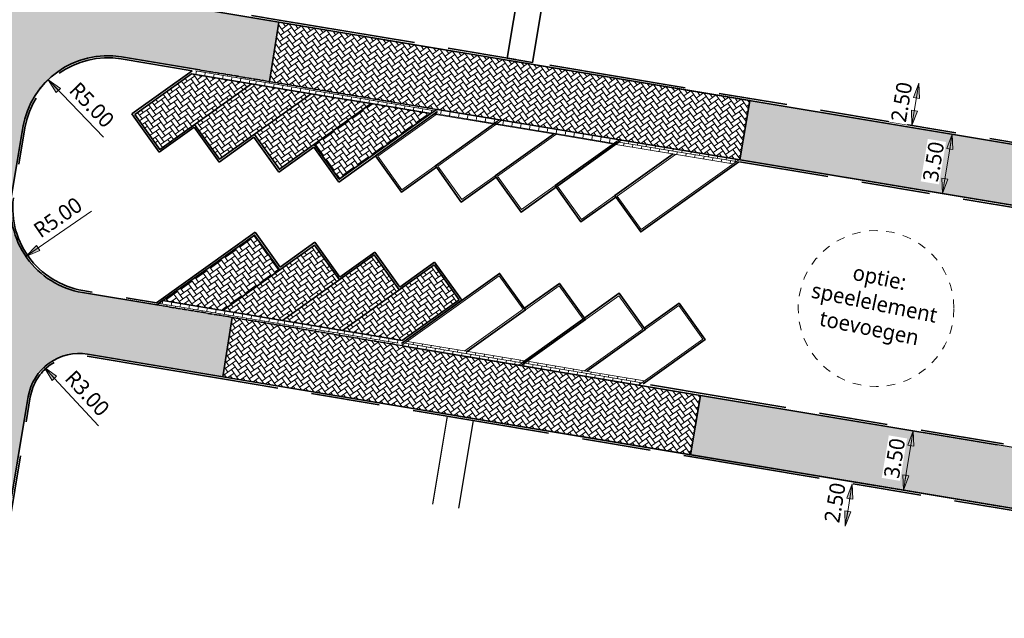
# Model space of a CAD drawing. Header units: metres. Extents: x 253823 to 255319, y 593130 to 593771.
# Tile 15 of 37: x 254077 to 254134, y 593271 to 593306. Entities that reach past the tile are written whole.
import ezdxf

# ---------------------------------------------------------------- set-up
doc = ezdxf.new("R2010")
doc.units = ezdxf.units.M
for name, pattern in [('DASHED2', [0.375, 0.25, -0.125]), ('JIS_02_1.0', [2, 1, -1]), ('VH-OPSLUITBAND_100X200', [16, 8, -2, 4, -2])]:
    doc.linetypes.add(name, pattern=pattern)
doc.layers.add('00_parkeren_reserveren-V', color=7, linetype='Continuous', lineweight=13, true_color=0x84ac84)
for name, color, linetype, lineweight in [('00_verharding rijbaan overig-V', 2, 'Continuous', 35), ('00_voetpad-L', 40, 'Continuous', 25), ('00_wadi-hoeveelheid-T', 7, 'Continuous', 9), ('HKB_spelen', 7, 'JIS_02_1.0', 13), ('N-WE-VH-KANTOPSLUITING_OPSLUITBAND_120X250-G', 20, 'VH-OPSLUITBAND_100X200', 35), ('N-WE-VH-KANTVERHARDING-G', 2, 'Continuous', 35), ('N-WE-VH-VERHARDING_BETONSTRAATSTEEN-KLEUR NTB-A', 252, 'Continuous', 18), ('N-WE-VH-VERHARDING_BETONSTRAATSTEEN-MOLGOOT-KLEUR NTB-A', 252, 'Continuous', 18), ('N-WE-VH-VERHARDING_BETONSTRAATSTEEN-PVAK-KLEUR NTB-A', 252, 'Continuous', 18), ('N-WE-VH-VERHARDING_TEGEL-45MM DIK-A', 252, 'Continuous', 18), ('N-WE-VH-VERHARDING_TEGEL-G', 252, 'Continuous', 35), ('N-WE-VW-SCHEIDINGSLIJN_PARKEERVAK-G', 7, 'DASHED2', 35), ('N01-WE-GR-GRAS-G', 60, 'Continuous', 35), ('X-XX-AL-M', 7, 'Continuous', 18)]:
    doc.layers.add(name, color=color, linetype=linetype, lineweight=lineweight)
doc.layers.add('HULPLIJN ARCERING', color=6, linetype='Continuous', plot=False)
doc.styles.add('Roelofs', font='segoeui.ttf', dxfattribs={"height": 1.8})
doc.dimstyles.new('Roelofs Standaard', dxfattribs={"dimtxt": 1.8, "dimasz": 1, "dimexe": 2, "dimexo": 2, "dimgap": 0.7, "dimtad": 1, "dimlfac": -1, "dimzin": 0, "dimdsep": 46, "dimtxsty": 'Roelofs', "dimblk": 'Pijl', "dimcen": 0, "dimdle": 2, "dimclrd": 256, "dimclre": 253, "dimclrt": 256, "dimazin": 0, "dimtfac": 1, "dimtofl": 0, "dimtmove": 0, "dimatfit": 3, "dimldrblk": 'Pijl', "dimfxl": 1, "dimtolj": 1, "dimtzin": 0, "dimlwd": 18, "dimlwe": 18, "dimarcsym": 0})
pattern_1 = [(260.549854, (0, 0), (0.2158378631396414, -0.3020372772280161), [0.2625, -0.2625]), (350.549854, (0, 0), (0.04309970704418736, 0.2589375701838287), [])]
pattern_2 = [(90, (2.49350212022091, 0.07599420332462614), (-0.2625, 0.2625), [0.2625, -0.2625]), (180, (2.49350212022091, 0.07599420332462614), (-3.214697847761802e-17, -0.2625), [])]
pattern_3 = [(215.55, (0, 0), (-0.06095125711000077, -0.3661931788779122), [0.7875, -0.2625]), (125.5500000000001, (0.3052419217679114, -0.427144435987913), (-0.06095125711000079, -0.3661931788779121), [0.7874999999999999, -0.2625])]
pattern_4 = [(215.5502232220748, (254106.4320628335, 593303.506642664), (-0.06094983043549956, -0.3661934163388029), [0.7874999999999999, -0.2625]), (125.5502232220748, (254106.7373064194, 593303.0794994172), (-0.06094983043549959, -0.3661934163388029), [0.7874999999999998, -0.2625])]
pattern_5 = [(260.5502232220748, (254106.4320628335, 593303.506642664), (0.2158398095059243, -0.3020358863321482), [0.2625, -0.2625]), (350.5502232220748, (254106.4320628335, 593303.506642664), (0.04309803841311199, 0.2589378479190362), [])]
pattern_6 = [(35.54942092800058, (254079.7707658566, 593287.1287527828), (0.06095495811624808, 0.3661925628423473), [0.7875, -0.2625]), (305.5494209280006, (254079.4655282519, 593287.5559003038), (0.0609549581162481, 0.3661925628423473), [0.7875, -0.2625])]
pattern_7 = [(80.54942092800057, (254079.7707658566, 593287.1287527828), (-0.2158355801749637, 0.3020389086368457), [0.2625, -0.2625]), (170.5494209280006, (254079.7707658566, 593287.1287527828), (-0.04310166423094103, -0.2589372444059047), [])]

# ---------------------------------------------------------------- blocks, each defined once
blk = doc.blocks.new('Pijl')
h = blk.add_hatch(color=256)
h.paths.add_polyline_path([(2.220446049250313e-16, 0), (-1.75, 0.352142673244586), (-1.749922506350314, 1.310063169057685e-14)])
h.paths.add_polyline_path([(-1.749922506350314, 1.310063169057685e-14), (-1.749845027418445, -0.3520757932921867), (0, 0)])
for p, q in [((-1.901878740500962, 1.4210854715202e-14), (0, 0)), ((0, 0), (-1.75, 0.352142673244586)), ((-1.75, 0.352142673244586), (-1.749845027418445, -0.3520757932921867)), ((0, 0), (-1.749845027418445, -0.3520757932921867))]:
    blk.add_line(p, q)
blk = doc.blocks.new('*D87')
at = {"layer": 'X-XX-AL-M', "lineweight": 18, "transparency": 16777216}
blk.add_line((254125.3951793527, 593278.7043600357), (254125.1486231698, 593277.2247621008), dxfattribs=at)
at = {"layer": 'X-XX-AL-M', "lineweight": 18, "transparency": 16777216, "xscale": 0.5, "yscale": 0.5, "zscale": 0.5}
for p, rotation in [((254125.4773647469, 593279.1975593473), 80.53931574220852), ((254125.0664377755, 593276.7315627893), 260.5393157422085)]:
    blk.add_blockref('Pijl', p, dxfattribs=dict(at, rotation=rotation))
at = {"layer": 'X-XX-AL-M', "transparency": 16777216, "insert": (254124.4676149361, 593278.0985851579), "char_height": 0.9, "attachment_point": 5, "rotation": 80.53931574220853, "style": 'Roelofs', "bg_fill": 3, "box_fill_scale": 1.1, "bg_fill_color": 256, "bg_fill_true_color": 13158600, "bg_fill_transparency": 0}
blk.add_mtext('\\A1;2.50', dxfattribs=at)
at = {"layer": 'Defpoints', "color": 0, "transparency": 16777216}
for p in [(254125.4773647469, 593279.1975593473), (254125.0664377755, 593276.7315627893), (254125.0664377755, 593276.7315627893)]:
    blk.add_point(p, dxfattribs=at)
blk = doc.blocks.new('*D88')
at = {"layer": 'X-XX-AL-M', "lineweight": 18, "transparency": 16777216}
blk.add_line((254129.0335773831, 593300.5665817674), (254129.2798518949, 593302.0462266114), dxfattribs=at)
at = {"layer": 'X-XX-AL-M', "lineweight": 18, "transparency": 16777216, "xscale": 0.5, "yscale": 0.5, "zscale": 0.5}
for p, rotation in [((254129.3619433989, 593302.5394415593), 80.55022296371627), ((254128.9514858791, 593300.0733668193), 260.5502229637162)]:
    blk.add_blockref('Pijl', p, dxfattribs=dict(at, rotation=rotation))
at = {"layer": 'X-XX-AL-M', "transparency": 16777216, "insert": (254128.3524028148, 593301.440275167), "char_height": 0.9, "attachment_point": 5, "rotation": 80.55022296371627, "style": 'Roelofs', "bg_fill": 3, "box_fill_scale": 1.1, "bg_fill_color": 256, "bg_fill_true_color": 13158600, "bg_fill_transparency": 0}
blk.add_mtext('\\A1;2.50', dxfattribs=at)
at = {"layer": 'Defpoints', "color": 0, "transparency": 16777216}
for p in [(254129.361943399, 593302.5394415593), (254129.3619433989, 593302.5394415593), (254128.9514858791, 593300.0733668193)]:
    blk.add_point(p, dxfattribs=at)
blk = doc.blocks.new('*D89')
at = {"layer": 'Defpoints', "color": 0, "transparency": 16777216}
for p in [(254129.0337361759, 593282.2834133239), (254129.0337521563, 593282.2834106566), (254128.4575203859, 593278.8311598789)]:
    blk.add_point(p, dxfattribs=at)
at = {"layer": 'X-XX-AL-M', "color": 253, "lineweight": 18, "transparency": 16777216}
for p, q in [((254128.047397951, 593282.4480477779), (254128.0473819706, 593282.4480504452)), ((254127.4711661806, 593278.9957970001), (254127.4711502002, 593278.9957996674))]:
    blk.add_line(p, q, dxfattribs=at)
at = {"layer": 'X-XX-AL-M', "lineweight": 18, "transparency": 16777216}
blk.add_line((254128.5398229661, 593279.3243396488), (254128.9514176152, 593281.7902362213), dxfattribs=at)
at = {"layer": 'X-XX-AL-M', "lineweight": 18, "transparency": 16777216, "xscale": 0.5, "yscale": 0.5, "zscale": 0.5}
for p, rotation in [((254129.0337361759, 593282.2834133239), 80.52384523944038), ((254128.4575044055, 593278.8311625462), 260.5238452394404)]:
    blk.add_blockref('Pijl', p, dxfattribs=dict(at, rotation=rotation))
at = {"layer": 'X-XX-AL-M', "transparency": 16777216, "insert": (254127.9413701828, 593280.691529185), "char_height": 0.9, "attachment_point": 5, "rotation": 80.52384523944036, "style": 'Roelofs', "bg_fill": 3, "box_fill_scale": 1.1, "bg_fill_color": 256, "bg_fill_true_color": 13158600, "bg_fill_transparency": 0}
blk.add_mtext('\\A1;3.50', dxfattribs=at)
blk = doc.blocks.new('*D90')
at = {"layer": 'Defpoints', "color": 0, "transparency": 16777216}
for p in [(254131.3033251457, 593299.5602720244), (254131.3033251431, 593299.5602720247), (254130.7286849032, 593296.1077691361)]:
    blk.add_point(p, dxfattribs=at)
at = {"layer": 'X-XX-AL-M', "lineweight": 18, "transparency": 16777216}
blk.add_line((254130.8107764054, 593296.6009840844), (254131.2212336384, 593299.0670570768), dxfattribs=at)
at = {"layer": 'X-XX-AL-M', "lineweight": 18, "transparency": 16777216, "xscale": 0.5, "yscale": 0.5, "zscale": 0.5}
for p, rotation in [((254131.3033251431, 593299.5602720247), 80.55022287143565), ((254130.7286849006, 593296.1077691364), 260.5502228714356)]:
    blk.add_blockref('Pijl', p, dxfattribs=dict(at, rotation=rotation))
at = {"layer": 'X-XX-AL-M', "transparency": 16777216, "insert": (254130.2116931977, 593297.9678915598), "char_height": 0.9, "attachment_point": 5, "rotation": 80.55022287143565, "style": 'Roelofs', "bg_fill": 3, "box_fill_scale": 1.1, "bg_fill_color": 256, "bg_fill_true_color": 13158600, "bg_fill_transparency": 0}
blk.add_mtext('\\A1;3.50', dxfattribs=at)
blk = doc.blocks.new('*D118')
at = {"layer": 'Defpoints', "color": 0, "transparency": 16777216}
for p in [(254061.4312258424, 593275.0145949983), (254086.4306836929, 593275.1792375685)]:
    blk.add_point(p, dxfattribs=at)
at = {"layer": 'X-XX-AL-M', "lineweight": 18, "transparency": 16777216}
blk.add_line((254066.7794362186, 593275.0498174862), (254061.9312149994, 593275.0178878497), dxfattribs=at)
at = {"layer": 'X-XX-AL-M', "transparency": 16777216, "insert": (254064.5999503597, 593275.8508579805), "char_height": 0.9, "attachment_point": 5, "rotation": 0.3773357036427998, "style": 'Roelofs', "bg_fill": 3, "box_fill_scale": 1.1, "bg_fill_color": 256, "bg_fill_true_color": 13158600, "bg_fill_transparency": 0}
blk.add_mtext('\\A1;R25.00', dxfattribs=at)
at = {"layer": 'X-XX-AL-M', "lineweight": 18, "transparency": 16777216, "xscale": 0.5, "yscale": 0.5, "zscale": 0.5, "rotation": 180.3773357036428}
blk.add_blockref('Pijl', (254061.4312258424, 593275.0145949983), dxfattribs=at)
blk = doc.blocks.new('_Parkeervak groen 45graden met overstek')
at = {"layer": 'N-WE-VH-VERHARDING_BETONSTRAATSTEEN-MOLGOOT-KLEUR NTB-A'}
h = blk.add_hatch(dxfattribs=at)
h.set_pattern_fill('AVH-BSS_KEIFORMAAT_HALFST-SO', color=256, scale=5, angle=90, pattern_type=2)
h.set_pattern_definition(pattern_2)
h.paths.add_polyline_path([(0.3000000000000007, 0.2999999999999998), (3.764823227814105, 0.3000000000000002), (3.464823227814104, -4.996003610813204e-16), (0, -2.220446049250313e-16)])
h = blk.add_hatch(dxfattribs=at)
h.set_pattern_fill('AVH-BSS_KEIFORMAAT_HALFST-SO', color=256, scale=5, angle=90, pattern_type=2)
h.set_pattern_definition(pattern_2)
h.paths.add_polyline_path([(3.764823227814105, 0.2999999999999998), (7.229646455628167, 0.3000000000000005), (6.929646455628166, -2.220446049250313e-16), (3.464823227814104, -1.387778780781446e-16)])
at = {"layer": '00_parkeren_reserveren-V', "color": 87, "true_color": 0x488448}
for points in [[(0, -2.775557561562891e-16), (4.950000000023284, 4.950000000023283), (6.647056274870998, 3.252943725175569)], [(6.788477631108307, 3.25294372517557), (8.485533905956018, 4.950000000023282), (10.18259018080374, 3.252943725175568)], [(6.647056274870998, 3.252943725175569), (3.694112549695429, 0.3000000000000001)], [(10.18259018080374, 3.252943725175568), (6.929646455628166, -6.661338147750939e-16)], [(0.3000000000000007, 0.2999999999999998), (3.764823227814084, 0.2999999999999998)], [(3.764823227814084, 0.2999999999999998), (7.229646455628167, 0.2999999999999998)], [(0, -2.220446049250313e-16), (3.464823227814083, -2.220446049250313e-16)], [(3.464823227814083, -2.220446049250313e-16), (6.929646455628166, -2.220446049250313e-16)]]:
    blk.add_lwpolyline(points, dxfattribs=at)
at = {"layer": 'N01-WE-GR-GRAS-G', "color": 87, "true_color": 0x488448}
for points in [[(-0.02142135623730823, 0.1200000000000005), (4.950000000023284, 5.091421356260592), (6.788477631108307, 3.25294372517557)], [(6.717766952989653, 3.323654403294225), (8.485533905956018, 5.091421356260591), (10.18259018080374, 3.394365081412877), (10.25330085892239, 3.323654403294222)], [(6.717766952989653, 3.323654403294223), (6.788477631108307, 3.252943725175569), (3.835533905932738, 0.2999999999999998)], [(10.25330085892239, 3.323654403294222), (10.32401153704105, 3.252943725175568), (7.191067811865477, 0.119999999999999)]]:
    blk.add_lwpolyline(points, dxfattribs=at)
blk = doc.blocks.new('*D226')
at = {"layer": 'Defpoints', "color": 0, "transparency": 16777216}
blk.add_point((254078.3597001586, 593285.988311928), dxfattribs=at)
at = {"layer": 'X-XX-AL-M', "lineweight": 18, "transparency": 16777216}
blk.add_line((254081.5259737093, 593282.5754206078), (254078.6997618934, 593285.6217631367), dxfattribs=at)
at = {"layer": 'X-XX-AL-M', "transparency": 16777216, "insert": (254080.8806492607, 593284.4698742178), "char_height": 0.9, "attachment_point": 5, "rotation": 312.85329215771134, "style": 'Roelofs', "bg_fill": 3, "box_fill_scale": 1.1, "bg_fill_color": 256, "bg_fill_true_color": 13158600, "bg_fill_transparency": 0}
blk.add_mtext('\\A1;R3.00', dxfattribs=at)
at = {"layer": 'Defpoints', "color": 0, "transparency": 16777216}
blk.add_point((254080.4000705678, 593283.7890191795), dxfattribs=at)
at = {"layer": 'X-XX-AL-M', "lineweight": 18, "transparency": 16777216, "xscale": 0.5, "yscale": 0.5, "zscale": 0.5, "rotation": 132.8532921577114}
blk.add_blockref('Pijl', (254078.3597001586, 593285.988311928), dxfattribs=at)
blk = doc.blocks.new('*D227')
at = {"layer": 'Defpoints', "color": 0, "transparency": 16777216}
for p in [(254081.4200956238, 593295.2774543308), (254077.3017478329, 593292.4421040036)]:
    blk.add_point(p, dxfattribs=at)
at = {"layer": 'X-XX-AL-M', "lineweight": 18, "transparency": 16777216}
blk.add_line((254081.136291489, 593295.0820642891), (254077.7135826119, 593292.7256390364), dxfattribs=at)
at = {"layer": 'X-XX-AL-M', "transparency": 16777216, "insert": (254079.1684787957, 593294.7172200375), "char_height": 0.9, "attachment_point": 5, "rotation": 34.546164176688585, "style": 'Roelofs', "bg_fill": 3, "box_fill_scale": 1.1, "bg_fill_color": 256, "bg_fill_true_color": 13158600, "bg_fill_transparency": 0}
blk.add_mtext('\\A1;R5.00', dxfattribs=at)
at = {"layer": 'X-XX-AL-M', "lineweight": 18, "transparency": 16777216, "xscale": 0.5, "yscale": 0.5, "zscale": 0.5, "rotation": 214.5461641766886}
blk.add_blockref('Pijl', (254077.3017478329, 593292.4421040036), dxfattribs=at)
blk = doc.blocks.new('*D228')
at = {"layer": 'Defpoints', "color": 0, "transparency": 16777216}
for p in [(254078.5947867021, 593302.7408363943), (254082.0633574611, 593299.1371357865)]:
    blk.add_point(p, dxfattribs=at)
at = {"layer": 'X-XX-AL-M', "lineweight": 18, "transparency": 16777216}
blk.add_line((254081.8231919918, 593299.38665771), (254078.9415214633, 593302.3805934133), dxfattribs=at)
at = {"layer": 'X-XX-AL-M', "transparency": 16777216, "insert": (254081.1431914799, 593301.2689428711), "char_height": 0.9, "attachment_point": 5, "rotation": 313.9053830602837, "style": 'Roelofs', "bg_fill": 3, "box_fill_scale": 1.1, "bg_fill_color": 256, "bg_fill_true_color": 13158600, "bg_fill_transparency": 0}
blk.add_mtext('\\A1;R5.00', dxfattribs=at)
at = {"layer": 'X-XX-AL-M', "lineweight": 18, "transparency": 16777216, "xscale": 0.5, "yscale": 0.5, "zscale": 0.5, "rotation": 133.9053830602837}
blk.add_blockref('Pijl', (254078.5947867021, 593302.7408363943), dxfattribs=at)
blk = doc.blocks.new('A$C2506eeb8')
at = {"layer": '00_wadi-hoeveelheid-T', "insert": (254126.7360164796, 593289.607780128), "char_height": 0.9, "width": 8.716119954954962, "attachment_point": 5, "rotation": 348.4694367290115, "style": 'Roelofs', "bg_fill": 3, "box_fill_scale": 1.1, "bg_fill_color": 256, "bg_fill_transparency": 0}
blk.add_mtext('\\pxqc;optie: \\Pspeelelement\\Ptoevoegen', dxfattribs=at)
at = {"layer": 'HKB_spelen', "ltscale": 0.5}
blk.add_circle((254126.860519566, 593289.4075564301), 4.543051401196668, dxfattribs=at)

msp = doc.modelspace()

# ---------------------------------------------------------------- hatches: boundary and pattern name
at = {"layer": 'N-WE-VH-VERHARDING_BETONSTRAATSTEEN-KLEUR NTB-A'}
h = msp.add_hatch(dxfattribs=at)
h.set_pattern_fill('AVH-BSS_KEIFORMAAT_KEPER-SO', color=256, scale=5, angle=215.55, pattern_type=2)
h.set_pattern_definition(pattern_3)
edge = h.paths.add_edge_path()
edge.add_line((254058.447025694, 593342.2907898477), (254057.8803704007, 593338.8369561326))
edge.add_line((254057.8803704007, 593338.8369561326), (254065.780596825, 593337.5220295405))
edge.add_arc((254064.9432095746, 593332.5926017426), 5.000047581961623, -9.451718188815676, 80.35890768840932, ccw=False)
edge.add_line((254069.875378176, 593331.7715117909), (254069.5617173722, 593329.8874425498))
edge.add_arc((254064.6295989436, 593330.7085441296), 4.999999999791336, 260.5502226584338, 350.54805595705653, ccw=False)
edge.add_line((254063.8086838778, 593325.7763946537), (254055.9521234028, 593327.0840534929))
edge.add_line((254055.9521234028, 593327.0840534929), (254055.3854681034, 593323.6302197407))
edge.add_line((254055.3854681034, 593323.6302197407), (254062.3661857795, 593322.4683376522))
edge.add_arc((254061.8736367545, 593319.5090479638), 3.000000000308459, -9.45480162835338, 80.55022294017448, ccw=False)
edge.add_line((254064.8328832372, 593319.0162394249), (254057.5646837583, 593275.3717161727))
edge.add_arc((254054.6054372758, 593275.8645247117), 3.000000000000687, 260.5502229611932, 350.5451983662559, ccw=False)
edge.add_line((254054.1128882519, 593272.9052350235), (254047.2506331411, 593274.0474000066))
edge.add_line((254047.2506331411, 593274.0474000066), (254046.6839778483, 593270.5935662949))
edge.add_line((254046.6839778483, 593270.5935662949), (254054.409468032, 593269.3077230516))
edge.add_arc((254053.5885529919, 593264.3755735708), 5.000000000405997, -9.450256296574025, 80.55022295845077, ccw=False)
edge.add_line((254058.5206956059, 593263.5546172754), (254058.2776921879, 593262.0947009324))
edge.add_arc((254053.3455495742, 593262.9156572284), 5.000000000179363, 260.550221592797, 350.5497436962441, ccw=False)
edge.add_line((254052.5246344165, 593257.9835077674), (254044.8253481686, 593259.2649897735))
edge.add_line((254044.8253481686, 593259.2649897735), (254044.2586928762, 593255.8111560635))
edge.add_line((254044.2586928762, 593255.8111560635), (254051.0766683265, 593254.6763608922))
edge.add_arc((254050.5808234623, 593251.711786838), 3.005754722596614, -8.310609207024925, 80.50478837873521, ccw=False)
edge.add_line((254053.5550148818, 593251.2773367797), (254050.6957087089, 593234.1244798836))
edge.add_line((254050.6957087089, 593234.1244798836), (254068.4710299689, 593231.1659262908))
edge.add_arc((254067.6501149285, 593226.2337768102), 5.000000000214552, -9.449777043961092, 80.55022295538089, ccw=False)
edge.add_line((254072.5822644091, 593225.4128617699), (254071.5593666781, 593219.2671776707))
edge.add_line((254071.5593666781, 593219.2671776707), (254076.0377215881, 593218.5215656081))
edge.add_line((254076.0377215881, 593218.5215656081), (254078.1870127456, 593218.1637263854))
edge.add_line((254078.1870127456, 593218.1637263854), (254078.8319404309, 593222.2571609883))
edge.add_arc((254081.9682215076, 593226.1512258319), 4.999999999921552, 170.5283550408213, 231.1520200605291, ccw=False)
edge.add_line((254077.0363857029, 593226.9740232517), (254077.5224649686, 593229.8875753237))
edge.add_arc((254082.4543007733, 593229.0647779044), 4.999999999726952, 111.2948186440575, 170.5283550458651, ccw=False)
edge.add_line((254080.6384659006, 593233.7233982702), (254081.2928908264, 593237.8771130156))
edge.add_line((254081.2928908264, 593237.8771130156), (254072.9881182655, 593239.2596304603))
edge.add_arc((254073.4807565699, 593242.2189052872), 3.000000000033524, 170.5497989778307, 260.54849436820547, ccw=False)
edge.add_line((254070.5214705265, 593242.7114762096), (254077.4407845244, 593284.281590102))
edge.add_arc((254080.4000705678, 593283.7890191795), 3.000000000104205, 80.53931574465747, 170.5497989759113, ccw=False)
edge.add_line((254080.8931829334, 593286.7482150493), (254088.7856446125, 593285.4345342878))
edge.add_line((254088.7856446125, 593285.4345342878), (254089.3303772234, 593288.8920171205))
edge.add_line((254089.3303772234, 593288.8920171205), (254080.5991429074, 593290.3453111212))
edge.add_arc((254081.4200956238, 593295.2774543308), 5.000000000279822, 170.5486416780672, 260.5497852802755, ccw=False)
edge.add_line((254076.4879688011, 593296.0985054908), (254077.1472034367, 593300.0585861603))
edge.add_arc((254082.0633574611, 593299.1371357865), 5.001763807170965, 80.55858938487, 169.3840433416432, ccw=False)
edge.add_line((254082.8838416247, 593304.071145), (254091.4960357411, 593302.6377170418))
edge.add_line((254091.4960357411, 593302.6377170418), (254092.0407675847, 593306.0951964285))
edge.add_line((254092.0407675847, 593306.0951964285), (254084.3266300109, 593307.379150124))
edge.add_arc((254084.8191790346, 593310.3384398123), 2.999999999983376, 170.5497989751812, 260.5502229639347, ccw=False)
edge.add_line((254081.8598929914, 593310.8310107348), (254091.8035935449, 593370.5710487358))
edge.add_line((254091.8035935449, 593370.5710487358), (254094.8771552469, 593389.0364773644))
edge.add_line((254094.8771552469, 593389.0364773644), (254091.3967868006, 593389.52667628))
edge.add_line((254091.3967868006, 593389.52667628), (254089.8436312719, 593380.1126056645))
edge.add_line((254089.8436312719, 593380.1126056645), (254088.3511022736, 593371.1457340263))
edge.add_line((254088.3511022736, 593371.1457340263), (254083.7849798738, 593343.7132127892))
edge.add_line((254083.7849798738, 593343.7132127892), (254083.6925062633, 593343.1576463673))
edge.add_line((254083.6925062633, 593343.1576463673), (254081.3938045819, 593329.3475915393))
edge.add_line((254081.3938045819, 593329.3475915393), (254078.8888581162, 593314.2995865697))
edge.add_arc((254054.2277508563, 593318.4019991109), 24.99999999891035, 330.96830742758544, 350.555247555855, ccw=False)
edge.add_arc((254097.9453006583, 593294.1372723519), 25.00001125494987, 150.9681641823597, 169.7046346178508)
edge.add_arc((254097.9453006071, 593294.1372723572), 25.00001120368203, 169.7046346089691, 174.67426699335)
edge.add_arc((254102.110745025, 593294.9511495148), 29.09656326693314, 177.031998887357, 189.7597827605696)
edge.add_arc((254046.4133786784, 593285.4280489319), 27.40909522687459, -3.6245374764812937, 9.641843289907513, ccw=False)
edge.add_arc((254068.7776500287, 593284.0113923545), 5.000000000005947, 350.5513757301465, 356.37546251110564, ccw=False)
edge.add_line((254073.7098160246, 593283.1905765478), (254066.5393821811, 593240.1044545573))
edge.add_arc((254061.6072161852, 593240.9252703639), 4.99999999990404, 260.55014886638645, 350.55137573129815, ccw=False)
edge.add_line((254060.7862947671, 593235.9931219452), (254059.6557308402, 593236.1812989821))
edge.add_arc((254060.476652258, 593241.113447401), 4.999999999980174, 170.5451983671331, 260.5501488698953, ccw=False)
edge.add_line((254055.5445747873, 593241.934794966), (254056.2457705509, 593246.1453776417))
edge.add_arc((254080.9061579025, 593242.038639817), 24.99999999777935, 150.903751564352, 170.5451983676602, ccw=False)
edge.add_arc((254037.2159546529, 593266.3525481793), 25.00000000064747, 330.9037515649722, 350.5358395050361)
edge.add_arc((254037.2159546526, 593266.3525481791), 25.00000000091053, 350.5358395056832, 370.167927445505)
edge.add_arc((254086.4306836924, 593275.1792375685), 24.99999999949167, 170.5867439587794, 190.1679274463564, ccw=False)
edge.add_line((254061.7673249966, 593279.2680928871), (254062.6698865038, 593284.7122077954))
edge.add_line((254062.6698865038, 593284.7122077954), (254064.9688053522, 593298.5257645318))
edge.add_line((254064.9688053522, 593298.5257645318), (254067.5847037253, 593314.2340695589))
edge.add_arc((254092.2214851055, 593309.9880121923), 24.99999999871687, 150.8347983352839, 170.2213501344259, ccw=False)
edge.add_arc((254048.5599982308, 593334.3534578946), 25.00000381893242, 330.8374920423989, 351.4175676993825)
edge.add_arc((254048.5600030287, 593334.3534641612), 25.00000000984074, 351.417551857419, 370.253023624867)
edge.add_arc((254097.7616475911, 593343.253247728), 25.00007974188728, 177.4542958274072, 190.2530134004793, ccw=False)
edge.add_arc((254097.7615669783, 593343.2532297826), 25.00000000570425, 174.8932706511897, 177.4542465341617, ccw=False)
edge.add_line((254072.8608015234, 593345.4785117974), (254079.9152719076, 593388.2774424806))
edge.add_line((254079.9152719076, 593388.2774424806), (254076.4498187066, 593388.776515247))
edge.add_line((254076.4498187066, 593388.776515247), (254068.9248368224, 593343.5878494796))
edge.add_arc((254065.9655903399, 593344.0806580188), 3.000000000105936, 260.55022296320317, 350.5451983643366, ccw=False)
edge.add_line((254065.4730413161, 593341.1213683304), (254058.447025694, 593342.2907898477))
h = msp.add_hatch(dxfattribs=at)
h.set_pattern_fill('AVH-BSS_KEIFORMAAT_KEPER-SO', color=256, scale=5, angle=215.55, pattern_type=2)
h.set_pattern_definition(pattern_3)
h.paths.add_polyline_path([(254119.5061001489, 593301.5238214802), (254092.0407675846, 593306.0951964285), (254091.4960357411, 593302.6377170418), (254118.9276074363, 593298.0719602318)])
h = msp.add_hatch(dxfattribs=at)
h.set_pattern_fill('AVH-BSS_KEIFORMAAT_KEPER-SO', color=256, scale=5, angle=215.55, pattern_type=2)
h.set_pattern_definition(pattern_3)
h.paths.add_polyline_path([(254170.0159874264, 593293.1168730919), (254119.5040838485, 593301.5117902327), (254118.9276074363, 593298.0719602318), (254169.4745171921, 593289.6588477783)])
h = msp.add_hatch(dxfattribs=at)
h.set_pattern_fill('AVH-BSS_KEIFORMAAT_KEPER-SO', color=256, scale=5, angle=215.55, pattern_type=2)
h.set_pattern_definition(pattern_3)
h.paths.add_polyline_path([(254089.3303770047, 593288.8920171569), (254088.7856446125, 593285.4345342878), (254116.049200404, 593280.8965291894), (254116.6276935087, 593284.3483927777)])
h = msp.add_hatch(dxfattribs=at)
h.set_pattern_fill('AVH-BSS_KEIFORMAAT_KEPER-SO', color=256, scale=5, angle=215.55, pattern_type=2)
h.set_pattern_definition(pattern_3)
h.paths.add_polyline_path([(254116.6276935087, 593284.3483927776), (254116.049200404, 593280.8965291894), (254166.7802639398, 593272.4523692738), (254167.3217343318, 593275.9103955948)])
at = {"layer": 'N-WE-VH-VERHARDING_BETONSTRAATSTEEN-MOLGOOT-KLEUR NTB-A'}
h = msp.add_hatch(dxfattribs=at)
h.set_pattern_fill('AVH-BSS_KEIFORMAAT_HALFST-SO', color=256, scale=4.999999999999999, angle=260.5502232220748, pattern_type=2)
h.set_pattern_definition([(260.5502232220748, (254099.4569501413, 593304.6675918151), (0.2158398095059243, -0.3020358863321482), [0.2625, -0.2625]), (350.5502232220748, (254099.4569501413, 593304.6675918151), (0.04309803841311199, 0.2589378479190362), [])])
h.paths.add_polyline_path([(254090.4525706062, 593302.507685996), (254086.9650142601, 593303.0881605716), (254087.3101981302, 593303.3348346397), (254090.7977544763, 593302.754360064)])
h = msp.add_hatch(dxfattribs=at)
h.set_pattern_fill('AVH-BSS_KEIFORMAAT_HALFST-SO', color=256, scale=4.999999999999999, angle=260.5502232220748, pattern_type=2)
h.set_pattern_definition([(260.5502232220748, (254102.9445064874, 593304.0871172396), (0.2158398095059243, -0.3020358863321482), [0.2625, -0.2625]), (350.5502232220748, (254102.9445064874, 593304.0871172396), (0.04309803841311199, 0.2589378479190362), [])])
h.paths.add_polyline_path([(254093.9401269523, 593301.9272114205), (254090.4525706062, 593302.507685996), (254090.7977544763, 593302.754360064), (254094.2853108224, 593302.1738854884)])
h = msp.add_hatch(dxfattribs=at)
h.set_pattern_fill('AVH-BSS_KEIFORMAAT_HALFST-SO', color=256, scale=4.999999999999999, angle=260.5502232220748, pattern_type=2)
h.set_pattern_definition(pattern_5)
h.paths.add_polyline_path([(254097.4276832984, 593301.3467368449), (254093.9401269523, 593301.9272114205), (254094.2853108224, 593302.1738854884), (254097.7728671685, 593301.5934109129)])
h = msp.add_hatch(dxfattribs=at)
h.set_pattern_fill('AVH-BSS_KEIFORMAAT_HALFST-SO', color=256, scale=4.999999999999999, angle=260.5502232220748, pattern_type=2)
h.set_pattern_definition(pattern_5)
h.paths.add_polyline_path([(254100.9152396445, 593300.7662622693), (254097.4276832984, 593301.3467368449), (254097.7728671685, 593301.5934109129), (254101.2604235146, 593301.0129363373)])
h = msp.add_hatch(dxfattribs=at)
h.set_pattern_fill('AVH-BSS_KEIFORMAAT_HALFST-SO', color=256, scale=5, angle=260.549854, pattern_type=2)
h.set_pattern_definition(pattern_1)
h.paths.add_polyline_path([(254104.7095526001, 593300.1347053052), (254101.0824639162, 593300.7382600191), (254101.4278157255, 593300.9850740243), (254105.0542879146, 593300.3810588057)])
h = msp.add_hatch(dxfattribs=at)
h.set_pattern_fill('AVH-BSS_KEIFORMAAT_HALFST-SO', color=256, scale=5, angle=260.549854, pattern_type=2)
h.set_pattern_definition(pattern_1)
h.paths.add_polyline_path([(254108.127357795, 593299.5658400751), (254104.7095526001, 593300.1347053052), (254105.0547364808, 593300.3813793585), (254108.4725416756, 593299.8125141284)])
h = msp.add_hatch(dxfattribs=at)
h.set_pattern_fill('AVH-BSS_KEIFORMAAT_HALFST-SO', color=256, scale=5, angle=260.549854, pattern_type=2)
h.set_pattern_definition(pattern_1)
h.paths.add_polyline_path([(254111.6846652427, 593298.973755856), (254108.127357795, 593299.5658400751), (254108.4725416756, 593299.8125141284), (254112.0294005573, 593299.2201093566)])
h = msp.add_hatch(dxfattribs=at)
h.set_pattern_fill('AVH-BSS_KEIFORMAAT_HALFST-SO', color=256, scale=5, angle=80.54942092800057, pattern_type=2)
h.set_pattern_definition(pattern_7)
h.paths.add_polyline_path([(254085.2876274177, 593289.8690559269), (254088.7751756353, 593289.2885325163), (254088.4299883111, 593289.0418632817), (254084.9424400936, 593289.6223866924)])
h = msp.add_hatch(dxfattribs=at)
h.set_pattern_fill('AVH-BSS_KEIFORMAAT_HALFST-SO', color=256, scale=5, angle=80.54942092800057, pattern_type=2)
h.set_pattern_definition(pattern_7)
h.paths.add_polyline_path([(254088.7751756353, 593289.2885325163), (254092.2627238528, 593288.7080091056), (254091.9175365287, 593288.4613398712), (254088.4299883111, 593289.0418632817)])
h = msp.add_hatch(dxfattribs=at)
h.set_pattern_fill('AVH-BSS_KEIFORMAAT_HALFST-SO', color=256, scale=5, angle=80.54942092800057, pattern_type=2)
h.set_pattern_definition([(80.54942092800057, (254083.2583140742, 593286.5482293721), (-0.2158355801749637, 0.3020389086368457), [0.2625, -0.2625]), (170.5494209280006, (254083.2583140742, 593286.5482293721), (-0.04310166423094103, -0.2589372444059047), [])])
h.paths.add_polyline_path([(254092.2627238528, 593288.7080091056), (254095.7502720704, 593288.1274856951), (254095.4050847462, 593287.8808164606), (254091.9175365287, 593288.4613398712)])
h = msp.add_hatch(dxfattribs=at)
h.set_pattern_fill('AVH-BSS_KEIFORMAAT_HALFST-SO', color=256, scale=5, angle=80.54942092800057, pattern_type=2)
h.set_pattern_definition([(80.54942092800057, (254086.7458622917, 593285.9677059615), (-0.2158355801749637, 0.3020389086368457), [0.2625, -0.2625]), (170.5494209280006, (254086.7458622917, 593285.9677059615), (-0.04310166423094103, -0.2589372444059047), [])])
h.paths.add_polyline_path([(254095.7502720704, 593288.1274856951), (254099.2378202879, 593287.5469622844), (254098.8926329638, 593287.3002930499), (254095.4050847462, 593287.8808164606)])
at = {"layer": 'N-WE-VH-VERHARDING_BETONSTRAATSTEEN-PVAK-KLEUR NTB-A'}
h = msp.add_hatch(dxfattribs=at)
h.set_pattern_fill('AVH-BSS_KEIFORMAAT_ELLEBOOG-SO', color=256, scale=4.999999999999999, angle=215.5502232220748, pattern_type=2)
h.set_pattern_definition([(215.5502232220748, (254099.4569501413, 593304.6675918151), (-0.06094983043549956, -0.3661934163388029), [0.7874999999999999, -0.2625]), (125.5502232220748, (254099.7621937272, 593304.2404485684), (-0.06094983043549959, -0.3661934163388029), [0.7874999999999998, -0.2625])])
h.paths.add_polyline_path([(254090.4525706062, 593302.507685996), (254085.1022206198, 593298.684237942), (254083.6486797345, 593300.7182534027), (254086.9650142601, 593303.0881605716)])
h = msp.add_hatch(dxfattribs=at)
h.set_pattern_fill('AVH-BSS_KEIFORMAAT_ELLEBOOG-SO', color=256, scale=4.999999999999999, angle=215.5502232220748, pattern_type=2)
h.set_pattern_definition([(215.5502232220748, (254102.9445064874, 593304.0871172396), (-0.06094983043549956, -0.3661934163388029), [0.7874999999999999, -0.2625]), (125.5502232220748, (254103.2497500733, 593303.6599739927), (-0.06094983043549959, -0.3661934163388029), [0.7874999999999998, -0.2625])])
h.paths.add_polyline_path([(254093.9401269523, 593301.9272114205), (254088.5897769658, 593298.1037633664), (254087.1362360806, 593300.1377788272), (254090.4525706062, 593302.507685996)])
h = msp.add_hatch(dxfattribs=at)
h.set_pattern_fill('AVH-BSS_KEIFORMAAT_ELLEBOOG-SO', color=256, scale=4.999999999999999, angle=215.5502232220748, pattern_type=2)
h.set_pattern_definition(pattern_4)
h.paths.add_polyline_path([(254097.4276832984, 593301.3467368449), (254092.0773333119, 593297.5232887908), (254090.6237924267, 593299.5573042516), (254093.9401269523, 593301.9272114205)])
h = msp.add_hatch(dxfattribs=at)
h.set_pattern_fill('AVH-BSS_KEIFORMAAT_ELLEBOOG-SO', color=256, scale=4.999999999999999, angle=215.5502232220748, pattern_type=2)
h.set_pattern_definition(pattern_4)
h.paths.add_polyline_path([(254100.9152396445, 593300.7662622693), (254095.564889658, 593296.9428142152), (254094.1113487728, 593298.9768296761), (254097.4276832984, 593301.3467368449)])
h = msp.add_hatch(dxfattribs=at)
h.set_pattern_fill('AVH-BSS_KEIFORMAAT_ELLEBOOG-SO', color=256, scale=5, angle=35.54942092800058, pattern_type=2)
h.set_pattern_definition(pattern_6)
h.paths.add_polyline_path([(254085.2876274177, 593289.8690559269), (254090.6380309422, 593293.6924290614), (254092.0915433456, 593291.6583932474), (254088.7751756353, 593289.2885325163)])
h = msp.add_hatch(dxfattribs=at)
h.set_pattern_fill('AVH-BSS_KEIFORMAAT_ELLEBOOG-SO', color=256, scale=5, angle=35.54942092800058, pattern_type=2)
h.set_pattern_definition(pattern_6)
h.paths.add_polyline_path([(254088.7751756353, 593289.2885325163), (254094.1255791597, 593293.1119056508), (254095.5790915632, 593291.0778698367), (254092.2627238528, 593288.7080091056)])
h = msp.add_hatch(dxfattribs=at)
h.set_pattern_fill('AVH-BSS_KEIFORMAAT_ELLEBOOG-SO', color=256, scale=5, angle=35.54942092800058, pattern_type=2)
h.set_pattern_definition([(35.54942092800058, (254083.2583140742, 593286.5482293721), (0.06095495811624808, 0.3661925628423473), [0.7875, -0.2625]), (305.5494209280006, (254082.9530764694, 593286.9753768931), (0.0609549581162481, 0.3661925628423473), [0.7875, -0.2625])])
h.paths.add_polyline_path([(254092.2627238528, 593288.7080091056), (254097.6131273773, 593292.5313822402), (254099.0666397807, 593290.4973464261), (254095.7502720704, 593288.1274856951)])
h = msp.add_hatch(dxfattribs=at)
h.set_pattern_fill('AVH-BSS_KEIFORMAAT_ELLEBOOG-SO', color=256, scale=5, angle=35.54942092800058, pattern_type=2)
h.set_pattern_definition([(35.54942092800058, (254086.7458622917, 593285.9677059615), (0.06095495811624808, 0.3661925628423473), [0.7875, -0.2625]), (305.5494209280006, (254086.440624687, 593286.3948534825), (0.0609549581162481, 0.3661925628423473), [0.7875, -0.2625])])
h.paths.add_polyline_path([(254095.7502720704, 593288.1274856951), (254101.1006755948, 593291.9508588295), (254102.5541879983, 593289.9168230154), (254099.2378202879, 593287.5469622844)])

# ---------------------------------------------------------------- linework, layer by layer
at = {"layer": '00_parkeren_reserveren-V', "color": 87, "true_color": 0x488448}
for points in [[(254105.0547364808, 593300.3813793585), (254101.4278157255, 593300.9850740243)], [(254097.8243646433, 593298.2868678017), (254101.2219670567, 593300.7150463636)], [(254104.9152168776, 593300.4046058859), (254099.219838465, 593296.3342662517), (254097.8243646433, 593298.2868678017)], [(254104.7095526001, 593300.1347053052), (254101.0824639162, 593300.7382600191)], [(254101.3118573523, 593297.7066566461), (254105.0547364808, 593300.3813793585)], [(254108.4725416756, 593299.8125141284), (254105.0547364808, 593300.3813793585)], [(254108.127357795, 593299.5658400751), (254104.7095526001, 593300.1347053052)], [(254112.0294005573, 593299.2201093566), (254108.4725416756, 593299.8125141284)], [(254104.7994136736, 593297.1261819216), (254108.1971089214, 593299.5542305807)], [(254111.8903468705, 593299.2436488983), (254106.19481284, 593295.1735270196), (254104.7994136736, 593297.1261819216)], [(254111.6846652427, 593298.973755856), (254108.127357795, 593299.5658400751)], [(254104.6599114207, 593297.1494009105), (254102.7072565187, 593295.7540017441), (254101.3118573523, 593297.7066566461)]]:
    msp.add_lwpolyline(points, dxfattribs=at)
at = {"layer": '00_voetpad-L', "color": 1}
msp.add_lwpolyline([(254101.0340121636, 593278.0088949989), (254101.886842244, 593283.1321954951), (254103.3664852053, 593282.8859096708), (254102.5157906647, 593277.7754382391)], dxfattribs=at)
at = {"layer": 'HULPLIJN ARCERING', "flags": 128}
msp.add_lwpolyline([(254070.5214705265, 593242.7114762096), (254077.4407845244, 593284.281590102, -0.4142671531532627), (254080.8931829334, 593286.7482150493), (254088.7856446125, 593285.4345342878), (254089.3303772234, 593288.8920171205), (254080.5991429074, 593290.3453111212, -0.4142194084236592), (254076.4879688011, 593296.0985054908), (254077.1472034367, 593300.0585861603, -0.4082220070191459), (254082.8838416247, 593304.071145), (254091.4960357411, 593302.6377170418), (254092.0407675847, 593306.0951964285), (254084.3266300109, 593307.379150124, -0.4142157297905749), (254081.8598929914, 593310.8310107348), (254091.8035935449, 593370.5710487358), (254094.8771552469, 593389.0364773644)], format="xyb", dxfattribs=at)
for points in [[(254119.5061001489, 593301.5238214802), (254092.0407675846, 593306.0951964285), (254091.4960357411, 593302.6377170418), (254118.9276074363, 593298.0719602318)], [(254170.0159874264, 593293.1168730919), (254119.5040838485, 593301.5117902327), (254118.9276074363, 593298.0719602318), (254169.4745171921, 593289.6588477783)], [(254089.3303770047, 593288.8920171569), (254088.7856446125, 593285.4345342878), (254116.049200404, 593280.8965291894), (254116.6276935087, 593284.3483927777)], [(254116.6276935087, 593284.3483927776), (254116.049200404, 593280.8965291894), (254166.7802639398, 593272.4523692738), (254167.3217343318, 593275.9103955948)]]:
    msp.add_lwpolyline(points, close=True, dxfattribs=at)
at = {"layer": 'N-WE-VH-KANTOPSLUITING_OPSLUITBAND_120X250-G', "flags": 128}
for points in [[(254094.9960293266, 593389.0197942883), (254081.9782644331, 593310.8113078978, 0.4142157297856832), (254084.3463319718, 593307.4975217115), (254092.0604695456, 593306.213568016)], [(254087.0038023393, 593303.2641808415), (254082.8641396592, 593303.9527734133, 0.4142054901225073), (254077.2491706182, 593299.9403414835), (254076.6063398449, 593296.0788002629, 0.4142194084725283), (254080.6188457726, 593290.4636825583), (254084.9131127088, 593289.7489195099)], [(254088.7669680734, 593285.3159920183), (254080.8734800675, 593286.6298436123, 0.414267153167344), (254077.5591559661, 593284.2618872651), (254070.6398088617, 593242.691574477, 0.4142068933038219), (254073.0077906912, 593239.3778025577), (254163.0352115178, 593224.3906997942)]]:
    msp.add_lwpolyline(points, format="xyb", dxfattribs=at)
for points in [[(254092.0594441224, 593306.2137386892), (254174.373618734, 593292.513232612)], [(254139.8331202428, 593294.4707854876), (254118.8943400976, 593297.9558464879)], [(254170.9002851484, 593271.6449428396), (254088.7669680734, 593285.3159920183)], [(254113.7063412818, 593284.9563013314), (254134.2821115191, 593281.5314748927)]]:
    msp.add_lwpolyline(points, dxfattribs=at)
at = {"layer": 'N-WE-VH-KANTOPSLUITING_OPSLUITBAND_120X250-G'}
for points in [[(254087.0038023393, 593303.2641808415), (254083.4803574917, 593300.7462692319), (254083.6198974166, 593300.5510037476)], [(254101.2897526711, 593300.8864039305), (254095.5370268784, 593296.7754115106), (254094.0834859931, 593298.8094269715)], [(254087.108373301, 593299.9703761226), (254085.0743578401, 593298.5168352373), (254083.6208169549, 593300.5508506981)], [(254090.5959296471, 593299.389901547), (254088.5619141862, 593297.9363606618), (254087.108373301, 593299.9703761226)], [(254094.0834859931, 593298.8094269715), (254092.0494705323, 593297.3558860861), (254090.5959296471, 593299.389901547)], [(254084.9131127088, 593289.7489195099), (254090.6658960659, 593293.8598313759), (254092.1194084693, 593291.8257955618)], [(254092.1194084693, 593291.8257955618), (254094.1534442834, 593293.2793079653), (254095.6069566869, 593291.2452721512)], [(254095.6069566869, 593291.2452721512), (254097.640992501, 593292.6987845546), (254099.0945049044, 593290.6647487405)], [(254099.0945049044, 593290.6647487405), (254101.1285407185, 593292.118261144), (254102.582053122, 593290.0842253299)], [(254099.199029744, 593287.3709425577), (254102.7225098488, 593289.8888048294), (254102.5829726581, 593290.0840722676)]]:
    msp.add_lwpolyline(points, dxfattribs=at)
at = {"layer": 'N-WE-VH-KANTVERHARDING-G'}
for points in [[(254081.8598929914, 593310.8310107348, 0.4142157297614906), (254084.3266300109, 593307.379150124), (254092.0407675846, 593306.0951964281)], [(254092.0407675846, 593306.0951964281), (254175.5965150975, 593292.1880409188, 0.02757641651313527), (254176.2538643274, 593292.1155785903)], [(254084.9424228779, 593289.6223743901), (254080.5991429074, 593290.3453111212, -0.4142194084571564), (254076.4879688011, 593296.0985054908), (254077.1307995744, 593299.9600467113, -0.4142054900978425), (254082.8838416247, 593304.071145), (254087.3101981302, 593303.3348346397)], [(254088.7856446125, 593285.4345342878), (254080.8931829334, 593286.7482150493, 0.4142671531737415), (254077.4407845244, 593284.281590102), (254070.5214705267, 593242.711476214, 0.4142068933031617), (254072.9881182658, 593239.2596304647), (254164.3306733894, 593224.0535938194, 0.02486953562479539), (254164.9232174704, 593223.9850105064)], [(254172.8097263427, 593271.4228119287, 0.02310819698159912), (254172.2677358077, 593271.5389823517), (254088.7856446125, 593285.4345342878)]]:
    msp.add_lwpolyline(points, format="xyb", dxfattribs=at)
for points in [[(254086.9640947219, 593303.0883136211), (254083.6477601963, 593300.7184064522)], [(254090.4525706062, 593302.507685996), (254086.9650142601, 593303.0881605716)], [(254083.6486797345, 593300.7182534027), (254085.1022206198, 593298.684237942), (254090.4525706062, 593302.507685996)], [(254093.9401269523, 593301.9272114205), (254090.4525706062, 593302.507685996)], [(254087.1362360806, 593300.1377788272), (254088.5897769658, 593298.1037633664), (254093.9401269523, 593301.9272114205)], [(254097.4276832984, 593301.3467368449), (254093.9401269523, 593301.9272114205)], [(254090.6237924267, 593299.5573042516), (254092.0773333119, 593297.5232887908), (254097.4276832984, 593301.3467368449)], [(254094.1113487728, 593298.9768296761), (254095.564889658, 593296.9428142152), (254100.9152396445, 593300.7662622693), (254101.2604235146, 593301.0129363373)], [(254100.9152396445, 593300.7662622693), (254097.4276832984, 593301.3467368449)], [(254101.2877270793, 593301.0079715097), (254139.3786207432, 593294.6680592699)], [(254092.0915433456, 593291.6583932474), (254090.6380309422, 593293.6924290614), (254085.2876274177, 593289.8690559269), (254084.9424400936, 593289.6223866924)], [(254095.5790915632, 593291.0778698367), (254094.1255791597, 593293.1119056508), (254088.7751756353, 593289.2885325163)], [(254099.0666397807, 593290.4973464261), (254097.6131273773, 593292.5313822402), (254092.2627238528, 593288.7080091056)], [(254102.5541879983, 593289.9168230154), (254101.1006755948, 593291.9508588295), (254095.7502720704, 593288.1274856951)], [(254099.238739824, 593287.5468092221), (254102.5551075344, 593289.9166699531)], [(254085.2876274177, 593289.8690559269), (254088.7751756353, 593289.2885325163)], [(254088.7751756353, 593289.2885325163), (254092.2627238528, 593288.7080091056)], [(254092.2627238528, 593288.7080091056), (254095.7502720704, 593288.1274856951)], [(254095.7502720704, 593288.1274856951), (254099.2378202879, 593287.5469622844)], [(254133.9139241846, 593281.4711085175), (254099.3390551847, 593287.2260777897)]]:
    msp.add_lwpolyline(points, dxfattribs=at)
at = {"layer": 'N-WE-VH-VERHARDING_TEGEL-G', "color": 1}
msp.add_lwpolyline([(254107.9427931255, 593310.389693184), (254106.838274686, 593303.7539259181), (254105.3586316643, 593304.0002113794), (254106.4582663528, 593310.6066378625)], dxfattribs=at)
at = {"layer": 'N-WE-VW-SCHEIDINGSLIJN_PARKEERVAK-G'}
for points in [[(254090.7977544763, 593302.754360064), (254087.3101981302, 593303.3348346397)], [(254094.2853108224, 593302.1738854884), (254090.7977544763, 593302.754360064)], [(254097.7728671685, 593301.5934109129), (254094.2853108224, 593302.1738854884)], [(254101.2604235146, 593301.0129363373), (254097.7728671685, 593301.5934109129)], [(254084.9424400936, 593289.6223866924), (254088.4299883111, 593289.0418632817)], [(254088.4299883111, 593289.0418632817), (254091.9175365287, 593288.4613398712)], [(254091.9175365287, 593288.4613398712), (254095.4050847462, 593287.8808164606)], [(254095.4050847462, 593287.8808164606), (254098.8926329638, 593287.3002930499)]]:
    msp.add_lwpolyline(points, dxfattribs=at)
at = {"layer": 'N01-WE-GR-GRAS-G', "color": 87, "true_color": 0x488448}
for points in [[(254097.7430062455, 593298.2287230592), (254097.6848615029, 593298.310081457), (254101.2897526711, 593300.8864039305)], [(254101.2304967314, 593297.6485150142), (254101.1723550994, 593297.7298756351), (254104.7771606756, 593300.3059287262)], [(254104.7180530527, 593297.0680402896), (254104.6599114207, 593297.1494009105), (254108.0576066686, 593299.5774495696)], [(254111.8917755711, 593299.121760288), (254106.171593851, 593295.0340247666), (254104.6599114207, 593297.1494009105)], [(254101.2305895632, 593297.6483851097), (254099.1966248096, 593296.1947631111), (254097.6848615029, 593298.310081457)], [(254104.7180530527, 593297.0680402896), (254102.6840375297, 593295.6144994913), (254101.2886383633, 593297.5671543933), (254101.2304967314, 593297.6485150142)]]:
    msp.add_lwpolyline(points, dxfattribs=at)

# ---------------------------------------------------------------- block references
for p, rotation in [((254118.8654595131, 593298.0826994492), 170.5502207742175), ((254099.2004575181, 593287.2490539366), 350.5497852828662), ((254106.1755613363, 593286.0880514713), 350.5497852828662)]:
    msp.add_blockref('_Parkeervak groen 45graden met overstek', p, dxfattribs=dict(rotation=rotation))

# ---------------------------------------------------------------- next in the draw order: dimensions: what is measured, and where the dimension line sits
at = {"layer": 'X-XX-AL-M'}
for center, mpoint, picture, middle in [((254082.0633574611, 593299.1371357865), (254078.5947867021, 593302.7408363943), '*D228', (254080.5557241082, 593300.7035040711)), ((254081.4200956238, 593295.2774543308), (254077.3017478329, 593292.4421040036), '*D227', (254079.63085444, 593294.045619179)), ((254080.4000705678, 593283.7890191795), (254078.3597001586, 593285.988311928), '*D226', (254080.2828986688, 593283.9153174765)), ((254086.4306836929, 593275.1792375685), (254061.4312258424, 593275.0145949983), '*D118', (254064.6053201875, 593275.0354990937))]:
    dim = msp.add_radius_dim(center=center, mpoint=mpoint, dimstyle='Roelofs Standaard', override={"dimtfill": 1}, dxfattribs=at)
    dim.commit()
    dim.dimension.update_dxf_attribs({"geometry": picture, "text_midpoint": middle, "dimtype": 164})
for base, p1, p2, angle, picture, middle in [((254129.3619433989, 593302.5394415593), (254128.9514858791, 593300.0733668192), (254129.3619433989, 593302.5394415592), 80.55022296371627, '*D88', (254129.1567146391, 593301.3064041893)), ((254131.3033251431, 593299.5602720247), (254130.7286849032, 593296.1077691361), (254131.3033251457, 593299.5602720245), 80.55022287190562, '*D90', (254131.0160050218, 593297.8340205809)), ((254129.0337361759, 593282.2834133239), (254128.4575203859, 593278.8311598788), (254129.0337521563, 593282.2834106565), 80.52384523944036, '*D89', (254128.7456202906, 593280.557287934)), ((254125.0664377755, 593276.7315627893), (254125.4773647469, 593279.1975593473), (254125.0664377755, 593276.7315627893), 260.5393157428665, '*D87', (254125.2719012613, 593277.9645610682))]:
    dim = msp.add_linear_dim(base=base, p1=p1, p2=p2, angle=angle, dimstyle='Roelofs Standaard', override={"dimtfill": 1}, dxfattribs=at)
    dim.commit()
    dim.dimension.update_dxf_attribs({"geometry": picture, "text_midpoint": middle, "dimtype": 161})

# ---------------------------------------------------------------- next in the draw order: hatches: boundary and pattern name
at = {"layer": 'N-WE-VH-VERHARDING_TEGEL-45MM DIK-A'}
h = msp.add_hatch(dxfattribs=at)
h.set_pattern_fill('AVH-TEGEL_300X300_HALFST-SO', color=256, scale=5, angle=226.76, pattern_type=2)
h.set_pattern_definition([(226.76, (254809.8196349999, 593427.3387152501), (-0.2406079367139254, -0.8032638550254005), [0.75, -0.75]), (316.7599999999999, (254809.8196349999, 593427.3387152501), (0.5137918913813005, 0.5463679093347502), [])])
edge = h.paths.add_edge_path()
edge.add_arc((254170.7193443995, 593437.0028612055), 2.99999999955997, 205.731102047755, 246.6597059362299, ccw=False)
edge.add_arc((254141.0434996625, 593422.7313644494), 29.92918850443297, 25.67873054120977, 68.02321069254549)
edge.add_line((254152.2439285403, 593450.4857644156), (254141.8916252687, 593454.6744965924))
edge.add_arc((254151.8932526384, 593480.0965588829), 27.3187445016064, 236.1834962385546, 248.524176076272, ccw=False)
edge.add_arc((254503.3551709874, 594021.3239924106), 672.647475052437, 236.5057343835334, 236.9679318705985, ccw=False)
edge.add_line((254132.1522914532, 593460.3756454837), (254131.8753923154, 593458.4045818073))
edge.add_line((254131.8753923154, 593458.4045818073), (254135.702142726, 593455.8943966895))
edge.add_arc((254153.1439783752, 593482.4842889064), 31.79999998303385, 236.7368331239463, 247.9708391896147)
edge.add_arc((652243.2573632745, 1577333.217957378), 1061369.637125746, 247.9705377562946, 247.971140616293)
edge.add_arc((254141.0160965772, 593422.7005674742), 28.16800612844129, 22.174887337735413, 67.99831084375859, ccw=False)
edge.add_line((254167.100687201, 593433.3321572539), (254168.907492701, 593432.5569885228))
edge.add_arc((254187.3791891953, 593475.6118248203), 46.84999999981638, 246.7793507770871, 253.7743726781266)
edge.add_line((254174.2883341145, 593430.6279164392), (254174.7602214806, 593433.9972983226))
edge.add_line((254174.7602214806, 593433.9972983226), (254172.9742044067, 593434.2225739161))
edge.add_line((254172.9742044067, 593434.2225739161), (254172.8009911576, 593432.9857923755))
edge.add_arc((254187.3791891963, 593475.6118248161), 45.04999999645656, 246.6597059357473, 251.11919777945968, ccw=False)

# ---------------------------------------------------------------- next in the draw order: block references
at = {"layer": '00_verharding rijbaan overig-V'}
msp.add_blockref('A$C2506eeb8', (0, 0), dxfattribs=at)

doc.saveas('drawing.dxf')
